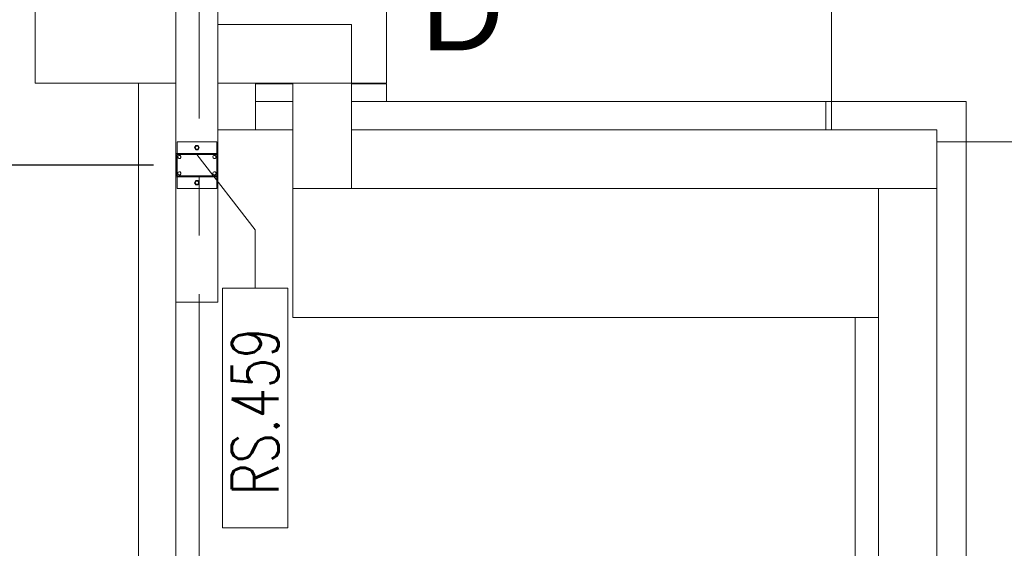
# Model space of a CAD drawing. Header units: millimetres. Extents: x 6807 to 7919, y 15387 to 15883.
# Tile 27 of 120: x 6979 to 7021, y 15676 to 15698. Entities that reach past the tile are written whole.
import ezdxf
from ezdxf.enums import TextEntityAlignment as Align

# ---------------------------------------------------------------- set-up
doc = ezdxf.new("R2010")
doc.units = ezdxf.units.MM
doc.header["$LTSCALE"] = 10
doc.linetypes.add('MITTE', pattern=[2, 1.25, -0.25, 0.25, -0.25])
for name, color, linetype, lineweight in [('PS_DIM', 4, 'Continuous', 13), ('PS_Object', 30, 'Continuous', 13), ('PS_Pos', 1, 'Continuous', 15), ('PS_SOLID', 7, 'Continuous', 30), ('PS_TEXT', 3, 'Continuous', 18)]:
    doc.layers.add(name, color=color, linetype=linetype, lineweight=lineweight)
doc.styles.add('ARIAL', font='arial.ttf')
doc.styles.add('simplex', font='simplex.shx', dxfattribs={"width": 0.75})
doc.dimstyles.new('1_100_PRZ', dxfattribs={"dimtxt": 2, "dimasz": 1, "dimexe": 2, "dimexo": 5, "dimgap": 1, "dimtad": 1, "dimdec": 0, "dimlfac": 100, "dimtxsty": 'simplex', "dimblk": 'dimznak', "dimcen": 2, "dimse1": 1, "dimse2": 1, "dimclrd": 256, "dimclrt": 7, "dimadec": 1, "dimazin": 0, "dimtfac": 1, "dimtdec": 0, "dimtix": 1, "dimtmove": 2, "dimatfit": 3, "dimldrblk": 'dim-grot', "dimfxl": 1, "dimarcsym": 0})
doc.dimstyles.new('1_100_SC', dxfattribs={"dimtxt": 2, "dimasz": 1, "dimexe": 1, "dimexo": 1, "dimgap": 1, "dimtad": 1, "dimdec": 0, "dimlfac": 100, "dimtxsty": 'simplex', "dimblk": 'dimznak', "dimcen": 2, "dimclrd": 256, "dimclre": 256, "dimclrt": 7, "dimadec": 1, "dimazin": 0, "dimtfac": 1, "dimtdec": 0, "dimtix": 1, "dimtmove": 2, "dimatfit": 3, "dimldrblk": 'dim-grot', "dimfxl": 1, "dimarcsym": 0})

# ---------------------------------------------------------------- blocks, each defined once
blk = doc.blocks.new('dim-grot')
blk.add_hatch(color=256).paths.add_polyline_path([(0, 0), (-2, 0.5), (-2, -0.5)])
blk.add_lwpolyline([(0, 0), (-2, 0.5), (-2, -0.5), (0, 0)])
blk = doc.blocks.new('dimznak')
at = {"color": 0}
for points in [[(0, 2), (0, -2)], [(-2, 0), (2, 0)]]:
    blk.add_lwpolyline(points, dxfattribs=at)
at = {"color": 2}
blk.add_lwpolyline([(1, 1), (-1, -1)], dxfattribs=at)
blk = doc.blocks.new('Przekrój')
at = {"layer": 'PS_DIM', "style": 'ARIAL', "flags": 4}
for tag, p in [('PRZEKRÓJ', (7.886, 7.75)), ('SKALA', (7.886, 1.75))]:
    blk.add_attdef(tag, text='', height=3.5, dxfattribs=at).set_placement(p, align=Align.MIDDLE_CENTER)
blk = doc.blocks.new('*X218')
at = {"color": 1}
for p, q in [((6986.322, 15698.43, -0.807), (6988.809, 15695.215, -0.807)), ((6988.809, 15692.715, -0.807), (6988.809, 15695.215, -0.807)), ((6990.209, 15692.715, -0.807), (6987.409, 15692.715, -0.807)), ((6987.409, 15692.715, -0.807), (6987.409, 15682.487, -0.807)), ((6990.209, 15682.487, -0.807), (6990.209, 15692.715, -0.807)), ((6987.409, 15682.487, -0.807), (6990.209, 15682.487, -0.807))]:
    blk.add_line(p, q, dxfattribs=at)
at = {"color": 30, "style": 'simplex', "width": 0.75}
blk.add_text('RS.459', height=2, rotation=90, dxfattribs=at).set_placement((6989.809, 15683.887, -0.807))

msp = doc.modelspace()

# ---------------------------------------------------------------- linework, layer by layer
at = {"layer": 'PS_Object', "color": 5, "linetype": 'MITTE'}
msp.add_line((6986.422, 15493.934, -0.807), (6986.422, 15778.153, -0.807), dxfattribs=at)
at = {"layer": 'PS_SOLID', "color": 253, "linetype": 'Continuous', "lineweight": 5}
for p, q in [((7013.422, 15710.942, -0.807), (7013.422, 15694.657, -0.807)), ((6979.422, 15708.442, -0.807), (6979.422, 15695.442, -0.807)), ((6994.422, 15695.442, -0.807), (6994.422, 15708.442, -0.807)), ((6985.422, 15700.442, -0.807), (6985.422, 15692.442, -0.807)), ((6987.222, 15697.942, -0.807), (6987.222, 15700.442, -0.807)), ((6992.922, 15697.942, -0.807), (6987.222, 15697.942, -0.807)), ((6987.222, 15697.942, -0.807), (6987.222, 15695.442, -0.807)), ((6992.922, 15695.442, -0.807), (6992.922, 15697.942, -0.807)), ((6979.422, 15695.442, -0.807), (6983.822, 15695.442, -0.807)), ((6985.422, 15695.442, -0.807), (6983.822, 15695.442, -0.807)), ((6983.822, 15695.442, -0.807), (6983.822, 15653.442, -0.807)), ((6987.222, 15692.442, -0.807), (6987.222, 15695.442, -0.807)), ((6987.222, 15695.442, -0.807), (6990.422, 15695.442, -0.807)), ((6988.822, 15695.407, -0.807), (6988.822, 15695.442, -0.807)), ((6990.422, 15695.442, -0.807), (6992.922, 15695.442, -0.807)), ((6990.422, 15695.442, -0.807), (6990.422, 15690.942, -0.807)), ((6992.922, 15695.442, -0.807), (6994.422, 15695.442, -0.807)), ((6992.922, 15693.442, -0.807), (6992.922, 15695.442, -0.807)), ((6988.822, 15694.657, -0.807), (6988.822, 15695.407, -0.807)), ((6990.422, 15695.407, -0.807), (6988.822, 15695.407, -0.807)), ((6994.422, 15695.407, -0.807), (6992.922, 15695.407, -0.807)), ((6994.422, 15694.657, -0.807), (6994.422, 15695.407, -0.807)), ((6990.422, 15694.657, -0.807), (6988.822, 15694.657, -0.807)), ((6988.822, 15694.657, -0.807), (6988.822, 15693.442, -0.807)), ((6994.422, 15694.657, -0.807), (6992.922, 15694.657, -0.807)), ((6992.922, 15694.657, -0.807), (6994.422, 15694.657, -0.807)), ((7013.172, 15694.657, -0.807), (6994.422, 15694.657, -0.807)), ((7013.422, 15694.657, -0.807), (7013.172, 15694.657, -0.807)), ((7013.172, 15694.657, -0.807), (7013.172, 15693.442, -0.807)), ((7013.422, 15694.657, -0.807), (7013.422, 15693.442, -0.807)), ((7019.172, 15694.657, -0.807), (7013.422, 15694.657, -0.807)), ((7013.422, 15693.442, -0.807), (7013.422, 15694.657, -0.807)), ((7019.172, 15692.942, -0.807), (7019.172, 15694.657, -0.807)), ((6990.422, 15693.442, -0.807), (6987.222, 15693.442, -0.807)), ((6992.922, 15690.942, -0.807), (6992.922, 15693.442, -0.807)), ((7017.922, 15693.442, -0.807), (6992.922, 15693.442, -0.807)), ((7017.922, 15690.942, -0.807), (7017.922, 15693.442, -0.807)), ((7017.922, 15692.942, -0.807), (7019.172, 15692.942, -0.807)), ((7019.172, 15692.942, -0.807), (7041.422, 15692.942, -0.807)), ((7019.172, 15656.157, -0.807), (7019.172, 15692.942, -0.807)), ((6985.422, 15691.442, -0.807), (6985.422, 15686.097, -0.807)), ((6987.222, 15686.097, -0.807), (6987.222, 15691.442, -0.807)), ((6990.422, 15690.942, -0.807), (6992.922, 15690.942, -0.807)), ((6990.422, 15690.942, -0.807), (6990.422, 15685.442, -0.807)), ((6992.922, 15690.942, -0.807), (7015.422, 15690.942, -0.807)), ((7015.422, 15690.942, -0.807), (7017.922, 15690.942, -0.807)), ((7015.422, 15685.442, -0.807), (7015.422, 15690.942, -0.807)), ((7017.922, 15659.942, -0.807), (7017.922, 15690.942, -0.807)), ((6985.422, 15686.097, -0.807), (6987.222, 15686.097, -0.807)), ((6985.422, 15686.097, -0.807), (6985.422, 15664.797, -0.807)), ((6990.422, 15685.442, -0.807), (7015.422, 15685.442, -0.807)), ((7014.422, 15685.442, -0.807), (7014.422, 15665.442, -0.807)), ((7015.422, 15685.442, -0.807), (7015.422, 15665.442, -0.807))]:
    msp.add_line(p, q, dxfattribs=at)
at = {"layer": 'PS_SOLID', "color": 181, "linetype": 'Continuous', "lineweight": 13}
for p, q in [((6985.559, 15692.942, -0.807), (6985.472, 15692.942, -0.807)), ((6985.472, 15692.942, -0.807), (6985.472, 15692.442, -0.807)), ((6986.309, 15692.942, -0.807), (6985.559, 15692.942, -0.807)), ((6987.059, 15692.942, -0.807), (6986.309, 15692.942, -0.807)), ((6987.172, 15692.942, -0.807), (6987.059, 15692.942, -0.807)), ((6987.172, 15692.442, -0.807), (6987.172, 15692.942, -0.807)), ((6986.27, 15692.782, -0.807), (6986.218, 15692.692, -0.807)), ((6986.218, 15692.692, -0.807), (6986.27, 15692.602, -0.807)), ((6986.374, 15692.782, -0.807), (6986.27, 15692.782, -0.807)), ((6986.27, 15692.602, -0.807), (6986.374, 15692.602, -0.807)), ((6986.425, 15692.692, -0.807), (6986.374, 15692.782, -0.807)), ((6986.374, 15692.602, -0.807), (6986.425, 15692.692, -0.807)), ((6987.182, 15692.442, -0.807), (6985.422, 15692.442, -0.807)), ((6985.422, 15692.442, -0.807), (6985.422, 15691.442, -0.807)), ((6985.462, 15691.482, -0.807), (6985.462, 15692.402, -0.807)), ((6985.462, 15692.402, -0.807), (6987.182, 15692.402, -0.807)), ((6985.472, 15692.402, -0.807), (6985.472, 15691.482, -0.807)), ((6985.502, 15692.292, -0.807), (6985.518, 15692.337, -0.807)), ((6985.518, 15692.247, -0.807), (6985.502, 15692.292, -0.807)), ((6985.518, 15692.337, -0.807), (6985.559, 15692.36, -0.807)), ((6985.559, 15692.223, -0.807), (6985.518, 15692.247, -0.807)), ((6985.559, 15692.36, -0.807), (6985.607, 15692.352, -0.807)), ((6985.607, 15692.231, -0.807), (6985.559, 15692.223, -0.807)), ((6985.607, 15692.352, -0.807), (6985.637, 15692.315, -0.807)), ((6985.637, 15692.268, -0.807), (6985.607, 15692.231, -0.807)), ((6985.637, 15692.315, -0.807), (6985.637, 15692.268, -0.807)), ((6987.002, 15692.292, -0.807), (6987.018, 15692.337, -0.807)), ((6987.018, 15692.247, -0.807), (6987.002, 15692.292, -0.807)), ((6987.018, 15692.337, -0.807), (6987.059, 15692.36, -0.807)), ((6987.059, 15692.223, -0.807), (6987.018, 15692.247, -0.807)), ((6987.059, 15692.36, -0.807), (6987.107, 15692.352, -0.807)), ((6987.107, 15692.231, -0.807), (6987.059, 15692.223, -0.807)), ((6987.107, 15692.352, -0.807), (6987.137, 15692.315, -0.807)), ((6987.137, 15692.268, -0.807), (6987.107, 15692.231, -0.807)), ((6987.137, 15692.315, -0.807), (6987.137, 15692.268, -0.807)), ((6987.172, 15691.482, -0.807), (6987.172, 15692.402, -0.807)), ((6987.222, 15692.442, -0.807), (6987.182, 15692.442, -0.807)), ((6987.182, 15692.402, -0.807), (6987.182, 15691.482, -0.807)), ((6987.222, 15691.442, -0.807), (6987.222, 15692.442, -0.807)), ((6985.518, 15691.637, -0.807), (6985.559, 15691.66, -0.807)), ((6985.559, 15691.66, -0.807), (6985.607, 15691.652, -0.807)), ((6987.018, 15691.637, -0.807), (6987.059, 15691.66, -0.807)), ((6987.059, 15691.66, -0.807), (6987.107, 15691.652, -0.807)), ((6985.422, 15691.442, -0.807), (6987.222, 15691.442, -0.807)), ((6987.182, 15691.482, -0.807), (6985.462, 15691.482, -0.807)), ((6985.472, 15691.442, -0.807), (6985.472, 15690.942, -0.807)), ((6985.502, 15691.592, -0.807), (6985.518, 15691.637, -0.807)), ((6985.518, 15691.547, -0.807), (6985.502, 15691.592, -0.807)), ((6985.559, 15691.523, -0.807), (6985.518, 15691.547, -0.807)), ((6985.607, 15691.531, -0.807), (6985.559, 15691.523, -0.807)), ((6985.607, 15691.652, -0.807), (6985.637, 15691.615, -0.807)), ((6985.637, 15691.568, -0.807), (6985.607, 15691.531, -0.807)), ((6985.637, 15691.615, -0.807), (6985.637, 15691.568, -0.807)), ((6986.27, 15691.282, -0.807), (6986.218, 15691.192, -0.807)), ((6986.374, 15691.282, -0.807), (6986.27, 15691.282, -0.807)), ((6986.425, 15691.192, -0.807), (6986.374, 15691.282, -0.807)), ((6987.002, 15691.592, -0.807), (6987.018, 15691.637, -0.807)), ((6987.018, 15691.547, -0.807), (6987.002, 15691.592, -0.807)), ((6987.059, 15691.523, -0.807), (6987.018, 15691.547, -0.807)), ((6987.107, 15691.531, -0.807), (6987.059, 15691.523, -0.807)), ((6987.107, 15691.652, -0.807), (6987.137, 15691.615, -0.807)), ((6987.137, 15691.568, -0.807), (6987.107, 15691.531, -0.807)), ((6987.137, 15691.615, -0.807), (6987.137, 15691.568, -0.807)), ((6987.172, 15690.942, -0.807), (6987.172, 15691.442, -0.807)), ((6985.472, 15690.942, -0.807), (6987.172, 15690.942, -0.807)), ((6986.218, 15691.192, -0.807), (6986.27, 15691.102, -0.807)), ((6986.27, 15691.102, -0.807), (6986.374, 15691.102, -0.807)), ((6986.374, 15691.102, -0.807), (6986.425, 15691.192, -0.807))]:
    msp.add_line(p, q, dxfattribs=at)
for centre in [(6986.322, 15692.692, -0.807), (6985.572, 15692.292, -0.807), (6987.072, 15692.292, -0.807), (6985.572, 15691.592, -0.807), (6987.072, 15691.592, -0.807), (6986.322, 15691.192, -0.807)]:
    msp.add_circle(centre, 0.07, dxfattribs=at)

# ---------------------------------------------------------------- block references
at = {"layer": 'PS_DIM'}
ref = msp.add_blockref('Przekrój', (6989.774, 15690.842), dxfattribs=at)
ref.add_attrib('PRZEKRÓJ', '"D"', dxfattribs={"layer": 'PS_TEXT', "height": 3.5, "style": 'ARIAL'}).set_placement((6997.66, 15698.592), align=Align.MIDDLE_CENTER)
at = {"layer": 'PS_Pos'}
msp.add_blockref('*X218', (0, -6.028), dxfattribs=at)

# ---------------------------------------------------------------- dimensions: what is measured, and where the dimension line sits
at = {"layer": 'PS_DIM'}
for base, p1, p2, dimstyle in [((6976.654, 15701.942), (6985.472, 15691.942, -0.807), (6983.091, 15701.942, -0.807), '1_100_PRZ'), ((6976.654, 15691.942), (6985.422, 15658.942, -0.807), (6985.472, 15691.942, -0.807), '1_100_SC')]:
    msp.add_linear_dim(base=base, p1=p1, p2=p2, angle=90, dimstyle=dimstyle, dxfattribs=at).render()

doc.saveas('drawing.dxf')
